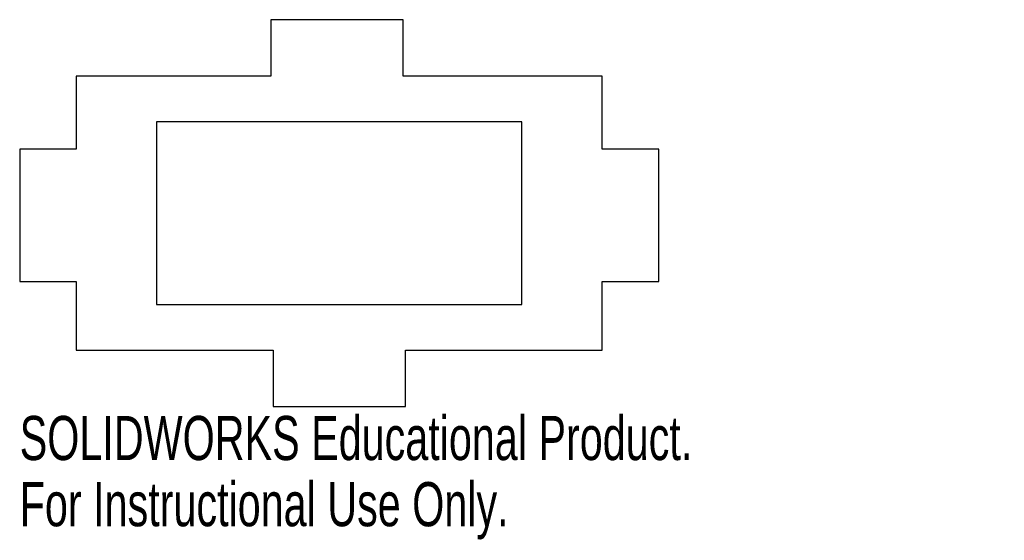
# Model space of a CAD drawing. Header units: millimetres. Extents: x -35 to 73, y -36 to 21.
import ezdxf

# ---------------------------------------------------------------- set-up
doc = ezdxf.new("R2010")
doc.units = ezdxf.units.MM
doc.styles.add('SLDTEXTSTYLE0', font='TXT', dxfattribs={"width": 0.7})

msp = doc.modelspace()

# ---------------------------------------------------------------- linework, layer by layer
at = {"color": 7, "linetype": 'Continuous', "lineweight": 25}
for p, q in [((7, 21.2), (-7.5, 21.2)), ((-7.5, 21.2), (-7.5, 15)), ((7, 15), (7, 21.2)), ((-28.8, 15), (-28.8, 7)), ((-7.5, 15), (-28.8, 15)), ((28.8, 15), (7, 15)), ((28.8, 7), (28.8, 15)), ((-20, 10), (-20, -10)), ((20, 10), (-20, 10)), ((20, -10), (20, 10)), ((-28.8, 7), (-35, 7)), ((-35, 7), (-35, -7.5)), ((35, 7), (28.8, 7)), ((35, -7.5), (35, 7)), ((-35, -7.5), (-28.8, -7.5)), ((-28.8, -7.5), (-28.8, -15)), ((28.8, -15), (28.8, -7.5)), ((28.8, -7.5), (35, -7.5)), ((-20, -10), (20, -10)), ((-28.8, -15), (-7.25, -15)), ((-7.25, -15), (-7.25, -21.2)), ((7.25, -21.2), (7.25, -15)), ((7.25, -15), (28.8, -15)), ((-7.25, -21.2), (7.25, -21.2))]:
    msp.add_line(p, q, dxfattribs=at)

# ---------------------------------------------------------------- texts
at = {"color": 7, "linetype": 'Continuous', "char_height": 4.8336, "attachment_point": 1, "style": 'SLDTEXTSTYLE0'}
for s, insert in [('SOLIDWORKS Educational Product.', (-35, -22.22)), ('For Instructional Use Only.', (-35, -29.47))]:
    msp.add_mtext(s, dxfattribs=dict(at, insert=insert))

doc.saveas('drawing.dxf')
